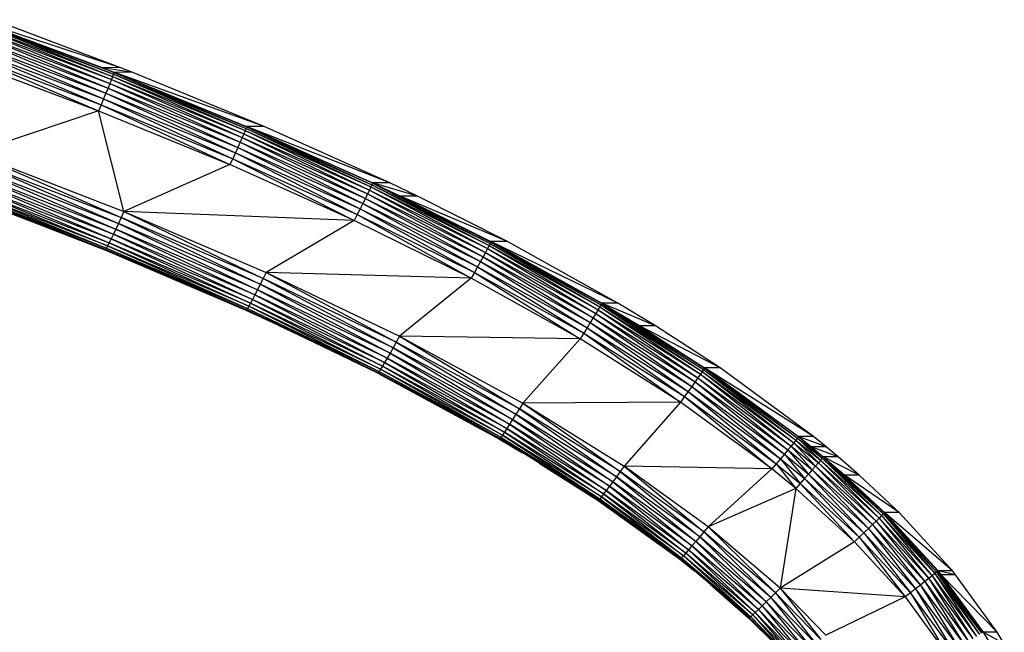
# Paper-space layout '_Superior' of a CAD drawing. Header units: millimetres. Extents: x -164 to 39, y -65 to 67.
# Tile 7 of 7: x -14 to 34, y 11 to 40. Entities that reach past the tile are written whole.
import ezdxf

# ---------------------------------------------------------------- set-up
doc = ezdxf.new("R2010")
doc.units = ezdxf.units.MM

psp = doc.layouts.new('_Superior')

# ---------------------------------------------------------------- linework, layer by layer
at = {"color": 7, "linetype": 'Continuous', "lineweight": 25}
for p, q in [((-15.921, 39.664), (-9.294, 37.001)), ((-15.921, 39.664), (-9.237, 37.153)), ((-15.886, 39.777), (-9.199, 37.264)), ((-15.886, 39.777), (-9.237, 37.153)), ((-15.872, 39.869), (-9.723, 37.567)), ((-8.882, 37.584), (-15.872, 39.869)), ((-9.179, 37.332), (-15.87, 39.846)), ((-15.87, 39.846), (-9.199, 37.264)), ((-9.723, 37.567), (-15.87, 39.846)), ((-8.882, 37.584), (-14.947, 39.869)), ((-16.04, 39.32), (-9.456, 36.591)), ((-16.04, 39.32), (-9.367, 36.812)), ((-15.973, 39.511), (-9.367, 36.812)), ((-15.973, 39.511), (-9.294, 37.001)), ((-16.217, 38.845), (-9.558, 36.343)), ((-16.217, 38.845), (-9.67, 36.074)), ((-16.122, 39.096), (-9.456, 36.591)), ((-16.122, 39.096), (-9.558, 36.343)), ((-16.433, 38.288), (-9.914, 35.501)), ((-16.433, 38.288), (-9.789, 35.791)), ((-16.321, 38.574), (-9.67, 36.074)), ((-16.321, 38.574), (-9.789, 35.791)), ((-16.549, 37.995), (-9.914, 35.501)), ((-8.882, 37.584), (-9.723, 37.567)), ((-9.723, 37.567), (-9.179, 37.332)), ((-9.723, 37.567), (-9.18, 37.355)), ((-8.274, 37.346), (-9.723, 37.567)), ((-9.179, 37.332), (-9.199, 37.264)), ((-9.18, 37.355), (-2.813, 34.752)), ((-9.18, 37.355), (-2.813, 34.729)), ((-9.18, 37.355), (-9.179, 37.332)), ((-1.966, 34.758), (-9.18, 37.355)), ((-8.274, 37.346), (-9.18, 37.355)), ((-2.813, 34.729), (-9.179, 37.332)), ((-9.179, 37.332), (-2.836, 34.662)), ((-8.274, 37.346), (-8.882, 37.584)), ((-1.966, 34.758), (-8.274, 37.346)), ((-9.294, 37.001), (-9.367, 36.812)), ((-9.237, 37.153), (-9.294, 37.001)), ((-9.294, 37.001), (-2.94, 34.402)), ((-9.294, 37.001), (-3.02, 34.216)), ((-9.199, 37.264), (-9.237, 37.153)), ((-9.237, 37.153), (-2.878, 34.552)), ((-9.237, 37.153), (-2.94, 34.402)), ((-9.199, 37.264), (-2.878, 34.552)), ((-9.199, 37.264), (-2.836, 34.662)), ((-9.456, 36.591), (-9.558, 36.343)), ((-9.367, 36.812), (-9.456, 36.591)), ((-9.456, 36.591), (-3.226, 33.752)), ((-9.456, 36.591), (-3.116, 33.997)), ((-9.367, 36.812), (-3.02, 34.216)), ((-9.367, 36.812), (-3.116, 33.997)), ((-9.67, 36.074), (-9.789, 35.791)), ((-9.558, 36.343), (-9.67, 36.074)), ((-9.67, 36.074), (-3.346, 33.487)), ((-9.67, 36.074), (-3.475, 33.208)), ((-9.558, 36.343), (-3.346, 33.487)), ((-9.558, 36.343), (-3.226, 33.752)), ((-9.914, 35.501), (-15.937, 33.476)), ((-9.789, 35.791), (-9.914, 35.501)), ((-9.914, 35.501), (-3.608, 32.922)), ((-8.702, 30.671), (-9.914, 35.501)), ((-9.789, 35.791), (-3.475, 33.208)), ((-9.789, 35.791), (-3.608, 32.922)), ((-2.878, 34.552), (-2.94, 34.402)), ((-2.836, 34.662), (-2.878, 34.552)), ((-2.878, 34.552), (3.144, 31.853)), ((-2.878, 34.552), (3.076, 31.706)), ((-2.813, 34.729), (-2.836, 34.662)), ((-2.836, 34.662), (3.144, 31.853)), ((-2.836, 34.662), (3.192, 31.961)), ((-1.966, 34.758), (-2.813, 34.752)), ((-2.813, 34.752), (3.219, 32.049)), ((3.217, 32.027), (-2.813, 34.752)), ((-2.813, 34.752), (-2.813, 34.729)), ((4.048, 32.051), (-2.813, 34.752)), ((3.217, 32.027), (-2.813, 34.729)), ((-2.813, 34.729), (3.192, 31.961)), ((4.048, 32.051), (-1.966, 34.758)), ((-3.116, 33.997), (-3.226, 33.752)), ((-3.02, 34.216), (-3.116, 33.997)), ((-3.116, 33.997), (2.766, 31.067)), ((-3.116, 33.997), (2.885, 31.307)), ((-2.94, 34.402), (-3.02, 34.216)), ((-3.02, 34.216), (2.885, 31.307)), ((-3.02, 34.216), (2.989, 31.522)), ((-2.94, 34.402), (2.989, 31.522)), ((-2.94, 34.402), (3.076, 31.706)), ((-3.226, 33.752), (-3.346, 33.487)), ((-3.226, 33.752), (2.636, 30.806)), ((-3.226, 33.752), (2.766, 31.067)), ((-16.057, 33.183), (-8.832, 30.382)), ((-16.057, 33.183), (-8.96, 30.101)), ((-15.937, 33.476), (-8.702, 30.671)), ((-15.937, 33.476), (-8.832, 30.382)), ((-3.475, 33.208), (-3.608, 32.922)), ((-3.346, 33.487), (-3.475, 33.208)), ((-3.475, 33.208), (2.353, 30.249)), ((-3.475, 33.208), (2.497, 30.531)), ((-3.346, 33.487), (2.497, 30.531)), ((-3.346, 33.487), (2.636, 30.806)), ((-16.291, 32.627), (-9.084, 29.833)), ((-16.291, 32.627), (-9.199, 29.587)), ((-16.176, 32.898), (-8.96, 30.101)), ((-16.176, 32.898), (-9.084, 29.833)), ((-3.608, 32.922), (-8.702, 30.671)), ((2.353, 30.249), (-3.608, 32.922)), ((-16.498, 32.154), (-9.305, 29.367)), ((-16.498, 32.154), (-9.397, 29.179)), ((-16.4, 32.377), (-9.199, 29.587)), ((-16.4, 32.377), (-9.305, 29.367)), ((-9.573, 28.849), (-16.754, 31.63)), ((-9.594, 28.826), (-16.754, 31.63)), ((-16.714, 31.699), (-9.533, 28.917)), ((-16.714, 31.699), (-9.573, 28.849)), ((-9.473, 29.027), (-16.657, 31.811)), ((-16.657, 31.811), (-9.533, 28.917)), ((-16.585, 31.964), (-9.397, 29.179)), ((-16.585, 31.964), (-9.473, 29.027)), ((3.076, 31.706), (2.989, 31.522)), ((3.144, 31.853), (3.076, 31.706)), ((3.076, 31.706), (8.646, 28.719)), ((3.076, 31.706), (8.741, 28.899)), ((3.192, 31.961), (3.144, 31.853)), ((3.144, 31.853), (8.741, 28.899)), ((3.144, 31.853), (8.816, 29.043)), ((3.217, 32.027), (3.192, 31.961)), ((3.192, 31.961), (8.869, 29.149)), ((3.192, 31.961), (8.816, 29.043)), ((3.219, 32.049), (3.217, 32.027)), ((8.897, 29.213), (3.217, 32.027)), ((3.217, 32.027), (8.869, 29.149)), ((4.555, 31.414), (3.217, 32.027)), ((4.048, 32.051), (3.219, 32.049)), ((3.219, 32.049), (4.555, 31.414)), ((5.38, 31.413), (3.219, 32.049)), ((5.38, 31.413), (4.048, 32.051)), ((-9.594, 28.826), (-16.775, 31.607)), ((2.885, 31.307), (2.766, 31.067)), ((2.989, 31.522), (2.885, 31.307)), ((2.885, 31.307), (8.532, 28.509)), ((2.885, 31.307), (8.403, 28.273)), ((2.989, 31.522), (8.646, 28.719)), ((2.989, 31.522), (8.532, 28.509)), ((4.555, 31.414), (8.897, 29.213)), ((4.555, 31.414), (8.901, 29.235)), ((9.701, 29.235), (4.555, 31.414)), ((5.38, 31.413), (4.555, 31.414)), ((9.701, 29.235), (5.38, 31.413)), ((2.636, 30.806), (2.497, 30.531)), ((2.766, 31.067), (2.636, 30.806)), ((2.636, 30.806), (8.111, 27.749)), ((2.636, 30.806), (8.262, 28.018)), ((2.766, 31.067), (8.262, 28.018)), ((2.766, 31.067), (8.403, 28.273)), ((-8.832, 30.382), (-8.96, 30.101)), ((-8.702, 30.671), (-8.832, 30.382)), ((-2.018, 27.465), (-8.832, 30.382)), ((-8.832, 30.382), (-2.157, 27.189)), ((2.353, 30.249), (-8.702, 30.671)), ((-8.702, 30.671), (-1.878, 27.749)), ((-8.702, 30.671), (-2.018, 27.465)), ((2.353, 30.249), (-1.878, 27.749)), ((2.497, 30.531), (2.353, 30.249)), ((7.956, 27.474), (2.353, 30.249)), ((2.497, 30.531), (7.956, 27.474)), ((2.497, 30.531), (8.111, 27.749)), ((-9.084, 29.833), (-9.199, 29.587)), ((-8.96, 30.101), (-9.084, 29.833)), ((-2.29, 26.926), (-9.084, 29.833)), ((-9.084, 29.833), (-2.414, 26.683)), ((-2.157, 27.189), (-8.96, 30.101)), ((-8.96, 30.101), (-2.29, 26.926)), ((-9.305, 29.367), (-9.397, 29.179)), ((-9.199, 29.587), (-9.305, 29.367)), ((-2.527, 26.467), (-9.305, 29.367)), ((-9.305, 29.367), (-2.626, 26.282)), ((-2.414, 26.683), (-9.199, 29.587)), ((-9.199, 29.587), (-2.527, 26.467)), ((-9.594, 28.826), (-9.573, 28.849)), ((-2.833, 25.936), (-9.594, 28.826)), ((-9.533, 28.917), (-9.573, 28.849)), ((-2.813, 25.958), (-9.573, 28.849)), ((-2.833, 25.936), (-9.573, 28.849)), ((-9.473, 29.027), (-9.533, 28.917)), ((-9.533, 28.917), (-2.77, 26.024)), ((-9.533, 28.917), (-2.813, 25.958)), ((-9.397, 29.179), (-9.473, 29.027)), ((-2.707, 26.133), (-9.473, 29.027)), ((-9.473, 29.027), (-2.77, 26.024)), ((-2.626, 26.282), (-9.397, 29.179)), ((-9.397, 29.179), (-2.707, 26.133)), ((8.741, 28.899), (8.646, 28.719)), ((8.816, 29.043), (8.741, 28.899)), ((8.741, 28.899), (14.038, 25.964)), ((8.741, 28.899), (13.933, 25.79)), ((8.869, 29.149), (8.816, 29.043)), ((8.816, 29.043), (14.12, 26.104)), ((8.816, 29.043), (14.038, 25.964)), ((8.897, 29.213), (8.869, 29.149)), ((8.869, 29.149), (14.12, 26.104)), ((8.869, 29.149), (14.179, 26.207)), ((8.901, 29.235), (8.897, 29.213)), ((8.897, 29.213), (14.179, 26.207)), ((14.211, 26.27), (8.897, 29.213)), ((8.901, 29.235), (14.217, 26.291)), ((14.211, 26.27), (8.901, 29.235)), ((14.987, 26.291), (8.901, 29.235)), ((9.701, 29.235), (8.901, 29.235)), ((14.987, 26.291), (9.701, 29.235)), ((8.532, 28.509), (8.403, 28.273)), ((8.646, 28.719), (8.532, 28.509)), ((8.532, 28.509), (13.667, 25.357)), ((8.532, 28.509), (13.808, 25.586)), ((8.646, 28.719), (13.933, 25.79)), ((8.646, 28.719), (13.808, 25.586)), ((8.262, 28.018), (8.111, 27.749)), ((8.403, 28.273), (8.262, 28.018)), ((8.262, 28.018), (13.349, 24.847)), ((8.262, 28.018), (13.513, 25.109)), ((8.403, 28.273), (13.513, 25.109)), ((8.403, 28.273), (13.667, 25.357)), ((-2.018, 27.465), (-2.157, 27.189)), ((-1.878, 27.749), (-2.018, 27.465)), ((4.36, 24.418), (-2.018, 27.465)), ((-2.018, 27.465), (4.209, 24.148)), ((7.956, 27.474), (-1.878, 27.749)), ((-1.878, 27.749), (4.513, 24.696)), ((-1.878, 27.749), (4.36, 24.418)), ((7.956, 27.474), (4.513, 24.696)), ((8.111, 27.749), (7.956, 27.474)), ((13.179, 24.58), (7.956, 27.474)), ((8.111, 27.749), (13.179, 24.58)), ((8.111, 27.749), (13.349, 24.847)), ((-2.29, 26.926), (-2.414, 26.683)), ((-2.157, 27.189), (-2.29, 26.926)), ((4.064, 23.891), (-2.29, 26.926)), ((-2.29, 26.926), (3.929, 23.653)), ((4.209, 24.148), (-2.157, 27.189)), ((-2.157, 27.189), (4.064, 23.891)), ((-2.527, 26.467), (-2.626, 26.282)), ((-2.414, 26.683), (-2.527, 26.467)), ((3.807, 23.442), (-2.527, 26.467)), ((-2.527, 26.467), (3.7, 23.261)), ((3.929, 23.653), (-2.414, 26.683)), ((-2.414, 26.683), (3.807, 23.442)), ((-2.77, 26.024), (-2.813, 25.958)), ((-2.707, 26.133), (-2.77, 26.024)), ((-2.77, 26.024), (3.546, 23.009)), ((-2.77, 26.024), (3.501, 22.944)), ((-2.626, 26.282), (-2.707, 26.133)), ((3.613, 23.116), (-2.707, 26.133)), ((-2.707, 26.133), (3.546, 23.009)), ((3.7, 23.261), (-2.626, 26.282)), ((-2.626, 26.282), (3.613, 23.116)), ((14.038, 25.964), (13.933, 25.79)), ((14.12, 26.104), (14.038, 25.964)), ((14.038, 25.964), (18.943, 22.876)), ((14.038, 25.964), (18.827, 22.709)), ((14.179, 26.207), (14.12, 26.104)), ((14.12, 26.104), (18.943, 22.876)), ((14.12, 26.104), (19.034, 23.011)), ((14.211, 26.27), (14.179, 26.207)), ((14.179, 26.207), (19.099, 23.11)), ((14.179, 26.207), (19.034, 23.011)), ((14.217, 26.291), (14.211, 26.27)), ((14.211, 26.27), (19.099, 23.11)), ((19.136, 23.17), (14.211, 26.27)), ((16.029, 25.199), (14.211, 26.27)), ((14.217, 26.291), (16.029, 25.199)), ((16.79, 25.199), (14.217, 26.291)), ((14.987, 26.291), (14.217, 26.291)), ((16.79, 25.199), (14.987, 26.291)), ((-2.833, 25.936), (-2.813, 25.958)), ((-1.329, 25.249), (-2.833, 25.936)), ((3.501, 22.944), (-2.813, 25.958)), ((-1.329, 25.249), (-2.813, 25.958)), ((13.808, 25.586), (13.667, 25.357)), ((13.933, 25.79), (13.808, 25.586)), ((13.808, 25.586), (18.534, 22.293)), ((13.808, 25.586), (18.689, 22.513)), ((13.933, 25.79), (18.689, 22.513)), ((13.933, 25.79), (18.827, 22.709)), ((-1.329, 25.249), (3.501, 22.944)), ((3.48, 22.923), (-1.329, 25.249)), ((13.513, 25.109), (13.349, 24.847)), ((13.667, 25.357), (13.513, 25.109)), ((13.513, 25.109), (18.364, 22.055)), ((13.513, 25.109), (18.184, 21.804)), ((13.667, 25.357), (18.364, 22.055)), ((13.667, 25.357), (18.534, 22.293)), ((16.029, 25.199), (19.144, 23.19)), ((16.029, 25.199), (19.136, 23.17)), ((19.888, 23.19), (16.029, 25.199)), ((16.79, 25.199), (16.029, 25.199)), ((19.888, 23.19), (16.79, 25.199)), ((4.513, 24.696), (4.36, 24.418)), ((13.179, 24.58), (4.513, 24.696)), ((4.513, 24.696), (10.438, 21.49)), ((4.513, 24.696), (10.269, 21.221)), ((13.179, 24.58), (10.438, 21.49)), ((13.349, 24.847), (13.179, 24.58)), ((17.998, 21.547), (13.179, 24.58)), ((13.349, 24.847), (17.998, 21.547)), ((13.349, 24.847), (18.184, 21.804)), ((4.209, 24.148), (4.064, 23.891)), ((4.36, 24.418), (4.209, 24.148)), ((10.103, 20.959), (4.209, 24.148)), ((4.209, 24.148), (9.944, 20.71)), ((10.269, 21.221), (4.36, 24.418)), ((4.36, 24.418), (10.103, 20.959)), ((3.929, 23.653), (3.807, 23.442)), ((4.064, 23.891), (3.929, 23.653)), ((9.796, 20.48), (3.929, 23.653)), ((3.929, 23.653), (9.662, 20.276)), ((9.944, 20.71), (4.064, 23.891)), ((4.064, 23.891), (9.796, 20.48)), ((3.7, 23.261), (3.613, 23.116)), ((3.807, 23.442), (3.7, 23.261)), ((9.546, 20.1), (3.7, 23.261)), ((3.7, 23.261), (9.45, 19.96)), ((9.662, 20.276), (3.807, 23.442)), ((3.807, 23.442), (9.546, 20.1)), ((19.136, 23.17), (19.099, 23.11)), ((19.144, 23.19), (19.136, 23.17)), ((23.643, 19.873), (19.136, 23.17)), ((19.136, 23.17), (23.601, 19.816)), ((23.643, 19.873), (19.144, 23.19)), ((19.144, 23.19), (23.652, 19.892)), ((24.373, 19.892), (19.144, 23.19)), ((19.888, 23.19), (19.144, 23.19)), ((24.373, 19.892), (19.888, 23.19)), ((3.48, 22.923), (3.501, 22.944)), ((3.48, 22.923), (9.309, 19.772)), ((3.546, 23.009), (3.501, 22.944)), ((9.33, 19.794), (3.501, 22.944)), ((9.309, 19.772), (3.501, 22.944)), ((3.613, 23.116), (3.546, 23.009)), ((3.546, 23.009), (9.378, 19.856)), ((3.546, 23.009), (9.33, 19.794)), ((9.45, 19.96), (3.613, 23.116)), ((3.613, 23.116), (9.378, 19.856)), ((18.827, 22.709), (18.689, 22.513)), ((18.943, 22.876), (18.827, 22.709)), ((18.827, 22.709), (23.143, 19.253)), ((18.827, 22.709), (23.296, 19.438)), ((19.034, 23.011), (18.943, 22.876)), ((18.943, 22.876), (23.426, 19.596)), ((18.943, 22.876), (23.296, 19.438)), ((19.099, 23.11), (19.034, 23.011)), ((19.034, 23.011), (23.528, 19.723)), ((19.034, 23.011), (23.426, 19.596)), ((19.099, 23.11), (23.528, 19.723)), ((19.099, 23.11), (23.601, 19.816)), ((18.534, 22.293), (18.364, 22.055)), ((18.689, 22.513), (18.534, 22.293)), ((18.534, 22.293), (22.782, 18.822)), ((18.534, 22.293), (22.97, 19.046)), ((18.689, 22.513), (23.143, 19.253)), ((18.689, 22.513), (22.97, 19.046)), ((18.184, 21.804), (17.998, 21.547)), ((18.364, 22.055), (18.184, 21.804)), ((18.184, 21.804), (22.582, 18.585)), ((18.184, 21.804), (22.376, 18.343)), ((18.364, 22.055), (22.582, 18.585)), ((18.364, 22.055), (22.782, 18.822)), ((10.438, 21.49), (10.269, 21.221)), ((17.998, 21.547), (10.438, 21.49)), ((10.438, 21.49), (15.287, 18.477)), ((10.438, 21.49), (15.101, 18.219)), ((17.998, 21.547), (15.287, 18.477)), ((22.376, 18.343), (17.998, 21.547)), ((10.103, 20.959), (9.944, 20.71)), ((10.269, 21.221), (10.103, 20.959)), ((14.918, 17.968), (10.103, 20.959)), ((10.103, 20.959), (14.743, 17.729)), ((15.101, 18.219), (10.269, 21.221)), ((10.269, 21.221), (14.918, 17.968)), ((9.796, 20.48), (9.662, 20.276)), ((9.944, 20.71), (9.796, 20.48)), ((14.581, 17.508), (9.796, 20.48)), ((9.796, 20.48), (14.434, 17.312)), ((14.743, 17.729), (9.944, 20.71)), ((9.944, 20.71), (14.581, 17.508)), ((9.378, 19.856), (9.33, 19.794)), ((9.45, 19.96), (9.378, 19.856)), ((9.378, 19.856), (14.125, 16.91)), ((9.378, 19.856), (14.074, 16.849)), ((9.546, 20.1), (9.45, 19.96)), ((14.203, 17.009), (9.45, 19.96)), ((9.45, 19.96), (14.125, 16.91)), ((9.662, 20.276), (9.546, 20.1)), ((14.307, 17.144), (9.546, 20.1)), ((9.546, 20.1), (14.203, 17.009)), ((14.434, 17.312), (9.662, 20.276)), ((9.662, 20.276), (14.307, 17.144)), ((23.643, 19.873), (23.601, 19.816)), ((23.652, 19.892), (23.643, 19.873)), ((23.643, 19.873), (24.784, 18.848)), ((24.827, 18.903), (23.643, 19.873)), ((24.258, 19.402), (23.643, 19.873)), ((23.652, 19.892), (24.258, 19.402)), ((24.975, 19.402), (23.652, 19.892)), ((24.373, 19.892), (23.652, 19.892)), ((24.975, 19.402), (24.373, 19.892)), ((9.309, 19.772), (9.33, 19.794)), ((9.309, 19.772), (10.424, 19.115)), ((14.074, 16.849), (9.33, 19.794)), ((23.296, 19.438), (23.143, 19.253)), ((23.426, 19.596), (23.296, 19.438)), ((23.296, 19.438), (24.469, 18.478)), ((23.296, 19.438), (24.311, 18.297)), ((23.528, 19.723), (23.426, 19.596)), ((23.426, 19.596), (24.469, 18.478)), ((23.426, 19.596), (24.602, 18.632)), ((23.601, 19.816), (23.528, 19.723)), ((23.528, 19.723), (24.602, 18.632)), ((23.528, 19.723), (24.708, 18.757)), ((23.601, 19.816), (24.708, 18.757)), ((23.601, 19.816), (24.784, 18.848)), ((24.827, 18.903), (24.258, 19.402)), ((24.258, 19.402), (24.837, 18.922)), ((25.551, 18.922), (24.258, 19.402)), ((24.975, 19.402), (24.258, 19.402)), ((25.551, 18.922), (24.975, 19.402)), ((22.97, 19.046), (22.782, 18.822)), ((23.143, 19.253), (22.97, 19.046)), ((22.97, 19.046), (24.133, 18.095)), ((22.97, 19.046), (23.938, 17.875)), ((23.143, 19.253), (24.311, 18.297)), ((23.143, 19.253), (24.133, 18.095)), ((24.827, 18.903), (24.784, 18.848)), ((24.837, 18.922), (24.827, 18.903)), ((24.827, 18.903), (27.711, 16.186)), ((27.759, 16.238), (24.827, 18.903)), ((25.851, 18.047), (24.827, 18.903)), ((24.837, 18.922), (25.851, 18.047)), ((26.561, 18.047), (24.837, 18.922)), ((25.551, 18.922), (24.837, 18.922)), ((26.561, 18.047), (25.551, 18.922)), ((11.22, 18.621), (14.051, 16.829)), ((15.287, 18.477), (15.101, 18.219)), ((22.376, 18.343), (15.287, 18.477)), ((19.318, 15.572), (15.287, 18.477)), ((15.287, 18.477), (19.113, 15.328)), ((22.582, 18.585), (22.376, 18.343)), ((22.782, 18.822), (22.582, 18.585)), ((22.582, 18.585), (23.732, 17.644)), ((22.582, 18.585), (23.52, 17.407)), ((22.782, 18.822), (23.732, 17.644)), ((22.782, 18.822), (23.938, 17.875)), ((24.469, 18.478), (24.311, 18.297)), ((24.602, 18.632), (24.469, 18.478)), ((24.469, 18.478), (27.367, 15.843)), ((24.469, 18.478), (27.195, 15.676)), ((24.708, 18.757), (24.602, 18.632)), ((24.602, 18.632), (27.513, 15.987)), ((24.602, 18.632), (27.367, 15.843)), ((24.784, 18.848), (24.708, 18.757)), ((24.708, 18.757), (27.513, 15.987)), ((24.708, 18.757), (27.628, 16.102)), ((24.784, 18.848), (27.711, 16.186)), ((24.784, 18.848), (27.628, 16.102)), ((14.918, 17.968), (14.743, 17.729)), ((15.101, 18.219), (14.918, 17.968)), ((18.912, 15.089), (14.918, 17.968)), ((14.918, 17.968), (18.72, 14.863)), ((19.113, 15.328), (15.101, 18.219)), ((15.101, 18.219), (18.912, 15.089)), ((22.376, 18.343), (19.318, 15.572)), ((23.52, 17.407), (22.376, 18.343)), ((24.133, 18.095), (23.938, 17.875)), ((24.311, 18.297), (24.133, 18.095)), ((24.133, 18.095), (26.789, 15.284)), ((24.133, 18.095), (27, 15.488)), ((24.311, 18.297), (27, 15.488)), ((24.311, 18.297), (27.195, 15.676)), ((25.851, 18.047), (27.759, 16.238)), ((25.851, 18.047), (27.77, 16.255)), ((28.47, 16.255), (25.851, 18.047)), ((26.561, 18.047), (25.851, 18.047)), ((26.561, 18.047), (28.47, 16.255)), ((14.581, 17.508), (14.434, 17.312)), ((14.743, 17.729), (14.581, 17.508)), ((18.542, 14.654), (14.581, 17.508)), ((14.581, 17.508), (18.381, 14.468)), ((18.72, 14.863), (14.743, 17.729)), ((14.743, 17.729), (18.542, 14.654)), ((23.732, 17.644), (23.52, 17.407)), ((23.938, 17.875), (23.732, 17.644)), ((23.732, 17.644), (26.565, 15.069)), ((23.732, 17.644), (26.334, 14.849)), ((23.938, 17.875), (26.789, 15.284)), ((23.938, 17.875), (26.565, 15.069)), ((14.203, 17.009), (14.125, 16.91)), ((14.307, 17.144), (14.203, 17.009)), ((18.129, 14.181), (14.203, 17.009)), ((14.203, 17.009), (18.044, 14.087)), ((14.434, 17.312), (14.307, 17.144)), ((18.243, 14.309), (14.307, 17.144)), ((14.307, 17.144), (18.129, 14.181)), ((18.381, 14.468), (14.434, 17.312)), ((14.434, 17.312), (18.243, 14.309)), ((23.52, 17.407), (19.318, 15.572)), ((23.52, 17.407), (22.767, 12.625)), ((26.334, 14.849), (23.52, 17.407)), ((14.051, 16.829), (14.074, 16.849)), ((14.051, 16.829), (17.965, 14.011)), ((14.125, 16.91), (14.074, 16.849)), ((17.989, 14.03), (14.074, 16.849)), ((17.965, 14.011), (14.074, 16.849)), ((14.125, 16.91), (18.044, 14.087)), ((14.125, 16.91), (17.989, 14.03)), ((27.628, 16.102), (27.513, 15.987)), ((27.711, 16.186), (27.628, 16.102)), ((27.628, 16.102), (30.182, 13.325)), ((27.628, 16.102), (30.055, 13.221)), ((27.759, 16.238), (27.711, 16.186)), ((27.711, 16.186), (30.273, 13.4)), ((27.711, 16.186), (30.182, 13.325)), ((27.77, 16.255), (27.759, 16.238)), ((30.326, 13.446), (27.759, 16.238)), ((27.759, 16.238), (30.273, 13.4)), ((30.326, 13.446), (27.77, 16.255)), ((27.77, 16.255), (30.339, 13.462)), ((31.026, 13.462), (27.77, 16.255)), ((28.47, 16.255), (27.77, 16.255)), ((31.026, 13.462), (28.47, 16.255)), ((27.195, 15.676), (27, 15.488)), ((27.367, 15.843), (27.195, 15.676)), ((27.195, 15.676), (29.495, 12.774)), ((27.195, 15.676), (29.708, 12.943)), ((27.513, 15.987), (27.367, 15.843)), ((27.367, 15.843), (29.896, 13.093)), ((27.367, 15.843), (29.708, 12.943)), ((27.513, 15.987), (30.055, 13.221)), ((27.513, 15.987), (29.896, 13.093)), ((19.113, 15.328), (18.912, 15.089)), ((19.318, 15.572), (19.113, 15.328)), ((22.541, 12.4), (19.113, 15.328)), ((19.113, 15.328), (22.318, 12.181)), ((22.767, 12.625), (19.318, 15.572)), ((19.318, 15.572), (22.541, 12.4)), ((26.789, 15.284), (26.565, 15.069)), ((27, 15.488), (26.789, 15.284)), ((26.789, 15.284), (29.264, 12.592)), ((26.789, 15.284), (29.02, 12.4)), ((27, 15.488), (29.264, 12.592)), ((27, 15.488), (29.495, 12.774)), ((18.542, 14.654), (18.381, 14.468)), ((18.72, 14.863), (18.542, 14.654)), ((21.909, 11.78), (18.542, 14.654)), ((18.542, 14.654), (21.731, 11.609)), ((18.912, 15.089), (18.72, 14.863)), ((22.106, 11.973), (18.72, 14.863)), ((18.72, 14.863), (21.909, 11.78)), ((22.318, 12.181), (18.912, 15.089)), ((18.912, 15.089), (22.106, 11.973)), ((26.334, 14.849), (22.767, 12.625)), ((26.565, 15.069), (26.334, 14.849)), ((28.768, 12.203), (26.334, 14.849)), ((26.565, 15.069), (28.768, 12.203)), ((29.02, 12.4), (26.565, 15.069)), ((18.129, 14.181), (18.044, 14.087)), ((18.243, 14.309), (18.129, 14.181)), ((21.453, 11.344), (18.129, 14.181)), ((18.129, 14.181), (21.36, 11.258)), ((18.381, 14.468), (18.243, 14.309)), ((21.578, 11.462), (18.243, 14.309)), ((18.243, 14.309), (21.453, 11.344)), ((21.731, 11.609), (18.381, 14.468)), ((18.381, 14.468), (21.578, 11.462)), ((17.965, 14.011), (17.989, 14.03)), ((17.965, 14.011), (18.674, 13.446)), ((18.044, 14.087), (17.989, 14.03)), ((21.3, 11.205), (17.989, 14.03)), ((18.044, 14.087), (21.36, 11.258)), ((18.044, 14.087), (21.3, 11.205)), ((30.055, 13.221), (29.896, 13.093)), ((30.182, 13.325), (30.055, 13.221)), ((30.055, 13.221), (32.012, 10.202)), ((30.055, 13.221), (32.187, 10.31)), ((30.273, 13.4), (30.182, 13.325)), ((30.182, 13.325), (32.325, 10.397)), ((30.182, 13.325), (32.187, 10.31)), ((30.326, 13.446), (30.273, 13.4)), ((30.273, 13.4), (32.325, 10.397)), ((30.273, 13.4), (32.425, 10.461)), ((30.339, 13.462), (30.326, 13.446)), ((32.484, 10.5), (30.326, 13.446)), ((30.326, 13.446), (32.425, 10.461)), ((32.499, 10.513), (30.326, 13.446)), ((30.496, 13.272), (30.326, 13.446)), ((30.339, 13.462), (30.496, 13.272)), ((31.181, 13.272), (30.339, 13.462)), ((31.026, 13.462), (30.339, 13.462)), ((30.496, 13.272), (32.499, 10.513)), ((33.175, 10.513), (30.496, 13.272)), ((31.181, 13.272), (30.496, 13.272)), ((31.181, 13.272), (31.026, 13.462)), ((33.175, 10.513), (31.181, 13.272)), ((19.429, 12.802), (21.275, 11.188)), ((29.495, 12.774), (29.264, 12.592)), ((29.708, 12.943), (29.495, 12.774)), ((29.495, 12.774), (31.323, 9.781)), ((29.495, 12.774), (31.575, 9.934)), ((29.896, 13.093), (29.708, 12.943)), ((29.708, 12.943), (31.575, 9.934)), ((29.708, 12.943), (31.807, 10.076)), ((29.896, 13.093), (32.012, 10.202)), ((29.896, 13.093), (31.807, 10.076)), ((22.541, 12.4), (22.318, 12.181)), ((22.767, 12.625), (22.541, 12.4)), ((24.713, 10.163), (22.541, 12.4)), ((22.541, 12.4), (24.472, 9.964)), ((28.768, 12.203), (22.767, 12.625)), ((24.96, 10.368), (22.767, 12.625)), ((22.767, 12.625), (24.713, 10.163)), ((29.02, 12.4), (28.768, 12.203)), ((29.264, 12.592), (29.02, 12.4)), ((31.057, 9.619), (29.02, 12.4)), ((29.02, 12.4), (30.782, 9.453)), ((29.264, 12.592), (31.057, 9.619)), ((29.264, 12.592), (31.323, 9.781)), ((22.106, 11.973), (21.909, 11.78)), ((22.318, 12.181), (22.106, 11.973)), ((24.241, 9.775), (22.106, 11.973)), ((22.106, 11.973), (24.027, 9.6)), ((24.472, 9.964), (22.318, 12.181)), ((22.318, 12.181), (24.241, 9.775)), ((28.768, 12.203), (24.96, 10.368)), ((28.768, 12.203), (30.782, 9.453)), ((21.453, 11.344), (21.36, 11.258)), ((21.578, 11.462), (21.453, 11.344)), ((23.534, 9.204), (21.453, 11.344)), ((21.453, 11.344), (23.433, 9.125)), ((21.731, 11.609), (21.578, 11.462)), ((23.669, 9.311), (21.578, 11.462)), ((21.578, 11.462), (23.534, 9.204)), ((21.909, 11.78), (21.731, 11.609)), ((23.835, 9.444), (21.731, 11.609)), ((21.731, 11.609), (23.669, 9.311)), ((24.027, 9.6), (21.909, 11.78)), ((21.909, 11.78), (23.835, 9.444)), ((21.275, 11.188), (21.3, 11.205)), ((21.275, 11.188), (22.563, 9.906)), ((21.36, 11.258), (21.3, 11.205)), ((23.369, 9.077), (21.3, 11.205)), ((21.36, 11.258), (23.433, 9.125)), ((21.36, 11.258), (23.369, 9.077)), ((32.499, 10.513), (32.484, 10.5)), ((32.499, 10.513), (32.842, 9.958)), ((33.516, 9.958), (32.499, 10.513)), ((33.175, 10.513), (32.499, 10.513)), ((33.516, 9.958), (33.175, 10.513))]:
    psp.add_line(p, q, dxfattribs=at)

doc.saveas('drawing.dxf')
